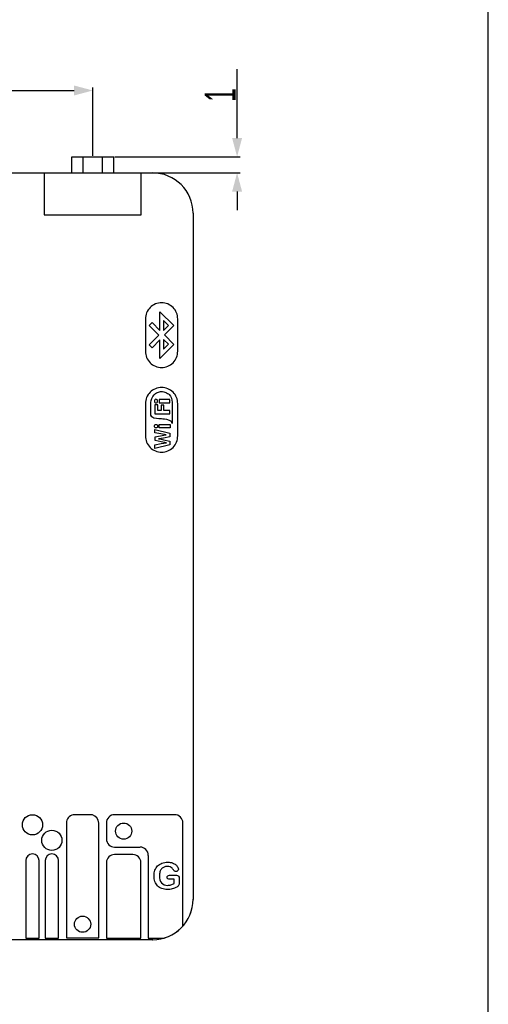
# Model space of a CAD drawing. Header units: millimetres. Extents: x 0 to 228, y 39 to 200.
# Tile 12 of 13: x 199 to 228, y 69 to 130. Entities that reach past the tile are written whole.
import ezdxf

# ---------------------------------------------------------------- set-up
doc = ezdxf.new("R2010")
doc.units = ezdxf.units.MM
doc.header["$LTSCALE"] = 12.565385
doc.header["$PDMODE"] = 3
doc.header["$PDSIZE"] = 5
doc.layers.get('0').update_dxf_attribs({"linetype": 'CONTINUOUS'})
doc.layers.get('Defpoints').update_dxf_attribs({"linetype": 'CONTINUOUS'})
doc.styles.get("Standard").update_dxf_attribs({"font": 'txt', "width": 0.6})
doc.dimstyles.new('DIMSTYLE_1', dxfattribs={"dimtxt": 1.923077, "dimasz": 1.153846, "dimexe": 0.18, "dimexo": 0.0625, "dimgap": 0.09, "dimtad": 1, "dimdec": 1, "dimdsep": 46, "dimtxsty": 'Standard', "dimblk": '_FILLED', "dimblk1": '_FILLED', "dimblk2": '_FILLED', "dimcen": 0.09, "dimadec": 0, "dimazin": 0, "dimtp": 0.2, "dimtm": 0.2, "dimtfac": 1, "dimtdec": 1, "dimtofl": 0, "dimtmove": 0, "dimatfit": 3, "dimldrblk": '_FILLED', "dimfxl": 0, "dimtolj": 1, "dimarcsym": 0})
doc.dimstyles.new('DIMSTYLE_6', dxfattribs={"dimtxt": 1.923077, "dimasz": 1.153846, "dimexe": 0.18, "dimexo": 0.0625, "dimgap": 0.09, "dimtad": 1, "dimdec": 1, "dimdsep": 46, "dimtxsty": 'Standard', "dimblk": '_FILLED', "dimblk1": '_FILLED', "dimblk2": '_FILLED', "dimcen": 0.09, "dimadec": 0, "dimazin": 0, "dimtp": 0.1, "dimtm": 0.1, "dimtfac": 1, "dimtdec": 1, "dimtofl": 0, "dimtmove": 0, "dimatfit": 3, "dimldrblk": '_FILLED', "dimfxl": 0, "dimtolj": 1, "dimarcsym": 0})

# ---------------------------------------------------------------- blocks, each defined once
blk = doc.blocks.new('_FILLED')
at = {"color": 0, "linetype": 'ByBlock'}
blk.add_solid([(0, 0), (-1, 0.267), (-1, -0.267)], dxfattribs=at)
blk = doc.blocks.new('*D42')
at = {"color": 0, "linetype": 'Continuous', "lineweight": -2, "transparency": 16777216}
for p, q in [((212.929, 122.596), (212.929, 126.845)), ((205.369, 121.443), (213.109, 121.443)), ((204.669, 120.443), (213.109, 120.443)), ((212.929, 119.289), (212.929, 118.135))]:
    blk.add_line(p, q, dxfattribs=at)
at = {"layer": 'Defpoints', "color": 0, "linetype": 'Continuous', "transparency": 16777216}
for p in [(205.307, 121.443), (212.929, 121.443), (204.607, 120.443)]:
    blk.add_point(p, dxfattribs=at)
at = {"color": 0, "linetype": 'Continuous', "lineweight": -2, "transparency": 16777216, "xscale": 1.1538461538, "yscale": 1.1538461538, "zscale": 1.1538461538}
for p, rotation in [((212.929, 121.443), 270), ((212.929, 120.443), 90)]:
    blk.add_blockref('_FILLED', p, dxfattribs=dict(at, rotation=rotation))
at = {"color": 0, "linetype": 'Continuous', "transparency": 16777216, "insert": (210.916, 124.832), "char_height": 1.9231, "width": 3.46154, "attachment_point": 1, "rotation": 90}
blk.add_mtext('\\A1;1', dxfattribs=at)
blk = doc.blocks.new('*D44')
at = {"color": 0, "linetype": 'Continuous', "lineweight": -2, "transparency": 16777216}
for p, q in [((164.607, 121.505), (164.607, 125.714)), ((165.761, 125.534), (202.853, 125.534)), ((204.007, 121.505), (204.007, 125.714))]:
    blk.add_line(p, q, dxfattribs=at)
at = {"layer": 'Defpoints', "color": 0, "linetype": 'Continuous', "transparency": 16777216}
for p in [(204.007, 125.534), (164.607, 121.443), (204.007, 121.443)]:
    blk.add_point(p, dxfattribs=at)
at = {"color": 0, "linetype": 'Continuous', "lineweight": -2, "transparency": 16777216, "xscale": 1.1538461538, "yscale": 1.1538461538, "zscale": 1.1538461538, "rotation": 180}
blk.add_blockref('_FILLED', (164.607, 125.534), dxfattribs=at)
at = {"color": 0, "linetype": 'Continuous', "lineweight": -2, "transparency": 16777216, "xscale": 1.1538461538, "yscale": 1.1538461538, "zscale": 1.1538461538}
blk.add_blockref('_FILLED', (204.007, 125.534), dxfattribs=at)
at = {"color": 0, "linetype": 'Continuous', "transparency": 16777216, "insert": (184.307, 127.547), "char_height": 1.9231, "width": 4.61538, "attachment_point": 2}
blk.add_mtext('\\A1;39.4', dxfattribs=at)

msp = doc.modelspace()

# ---------------------------------------------------------------- linework, layer by layer
at = {"color": 7, "linetype": 'Continuous'}
for p, q in [((228.4615, 38.5516), (228.4615, 200.0901)), ((202.7068, 120.4426), (202.7068, 121.4426)), ((202.7068, 121.4426), (205.3068, 121.4426)), ((203.4068, 120.4426), (203.4068, 121.4426)), ((204.6068, 120.4426), (204.6068, 121.4426)), ((205.3068, 120.4426), (205.3068, 121.4426)), ((188.8068, 120.4426), (207.6926, 120.4426)), ((201.0068, 120.4426), (201.0068, 117.8426)), ((207.0068, 117.8426), (207.0068, 120.4426)), ((201.0068, 117.8426), (207.0068, 117.8426)), ((210.2068, 117.9449), (210.2068, 75.552)), ((207.2589, 111.4171), (207.2589, 109.4171)), ((208.159, 110.7047), (208.159, 111.8621)), ((208.159, 111.8621), (209.0242, 111.0122)), ((209.2589, 109.4171), (209.2589, 111.4171)), ((207.4958, 111.0187), (207.6714, 111.1945)), ((208.0931, 110.4192), (207.4958, 111.0187)), ((207.6714, 111.1945), (208.159, 110.7047)), ((208.3852, 111.3108), (208.3852, 110.7069)), ((208.6838, 111.0056), (208.3852, 111.3108)), ((208.3852, 110.7069), (208.6838, 111.0056)), ((209.0242, 111.0122), (208.4379, 110.4258)), ((207.4914, 109.8197), (208.0931, 110.4192)), ((208.159, 110.1337), (207.6693, 109.6418)), ((208.159, 108.972), (208.159, 110.1337)), ((208.3852, 110.1535), (208.3852, 109.5496)), ((208.6838, 109.8483), (208.3852, 110.1535)), ((208.4379, 110.4258), (209.0264, 109.8395)), ((207.6693, 109.6418), (207.4914, 109.8197)), ((209.0264, 109.8395), (208.159, 108.972)), ((208.3852, 109.5496), (208.6838, 109.8483)), ((207.2589, 106.1846), (207.2589, 104.1845)), ((207.6016, 105.4756), (207.6016, 106.2588)), ((208.0211, 106.119), (207.8393, 106.119)), ((207.8393, 106.119), (207.8393, 105.5456)), ((208.0211, 105.7554), (208.0211, 106.119)), ((208.7764, 106.4407), (208.119, 106.4407)), ((208.119, 106.4407), (208.119, 106.2309)), ((208.119, 106.2309), (208.7764, 106.2309)), ((208.3987, 106.091), (208.2309, 106.091)), ((208.2309, 106.091), (208.2309, 105.7554)), ((208.3987, 105.7554), (208.3987, 106.091)), ((208.7764, 106.2309), (208.7764, 106.4407)), ((208.9163, 106.2729), (208.9163, 104.9582)), ((209.2589, 104.1845), (209.2589, 106.1846)), ((207.8393, 105.5456), (208.7764, 105.5456)), ((208.2309, 105.7554), (208.0211, 105.7554)), ((208.7764, 105.7554), (208.3987, 105.7554)), ((208.7764, 105.5456), (208.7764, 105.7554)), ((208.119, 104.8882), (208.7904, 104.8882)), ((208.119, 104.6784), (208.119, 104.8882)), ((208.7904, 104.6784), (208.119, 104.6784)), ((208.7904, 104.8882), (208.7904, 104.6784)), ((207.8393, 104.5945), (208.7764, 104.3568)), ((207.8393, 104.3848), (207.8393, 104.5945)), ((208.2169, 104.3148), (207.8393, 104.3848)), ((207.8533, 104.133), (208.3987, 104.2309)), ((207.8533, 103.9092), (207.8533, 104.133)), ((208.5386, 104.2589), (208.2169, 104.3148)), ((208.3708, 104.0491), (208.2309, 104.0211)), ((208.7764, 104.133), (208.3708, 104.0491)), ((208.3987, 104.2309), (208.5386, 104.2589)), ((208.7764, 104.3568), (208.7764, 104.133)), ((207.8393, 103.6435), (208.2309, 103.7134)), ((207.8393, 103.4057), (207.8393, 103.6435)), ((208.7764, 103.6295), (207.8393, 103.4057)), ((208.2309, 103.8253), (207.8533, 103.9092)), ((208.2309, 104.0211), (208.0771, 104.0071)), ((208.0771, 104.0071), (208.2309, 103.9792)), ((208.2309, 103.9792), (208.3708, 103.9512)), ((208.5666, 103.7694), (208.2309, 103.8253)), ((208.2309, 103.7134), (208.5666, 103.7694)), ((208.3708, 103.9512), (208.7764, 103.8673)), ((208.7764, 103.8673), (208.7764, 103.6295)), ((203.9832, 80.769), (202.7883, 80.769)), ((209.0654, 80.7843), (205.354, 80.7843)), ((202.3752, 80.2685), (202.3752, 73.1705)), ((204.3752, 73.1705), (204.3752, 80.2688)), ((204.8446, 80.2716), (204.8446, 79.2843)), ((209.5749, 73.8978), (209.5749, 80.2723)), ((205.354, 78.784), (206.9229, 78.784)), ((199.8627, 77.9459), (199.8627, 73.1634)), ((200.6874, 73.1634), (200.6874, 77.9459)), ((201.0627, 77.9459), (201.0627, 73.1634)), ((201.8874, 73.1634), (201.8874, 77.9459)), ((206.4745, 78.3206), (205.3564, 78.3206)), ((207.4379, 78.27), (207.4379, 73.1634)), ((204.847, 77.8207), (204.847, 73.1614)), ((206.984, 73.1614), (206.984, 77.8207)), ((208.7482, 77.0438), (209.1225, 77.0438)), ((209.0436, 76.7961), (208.7882, 76.7961)), ((209.0436, 76.5318), (209.0436, 76.7961)), ((209.3457, 76.8505), (209.3457, 76.5384)), ((207.7096, 73.0551), (160.9117, 73.0551)), ((199.8627, 73.1634), (200.6874, 73.1634)), ((201.0627, 73.1634), (201.8874, 73.1634)), ((202.3752, 73.1705), (204.3752, 73.1705)), ((204.847, 73.1614), (206.984, 73.1614)), ((207.4379, 73.1634), (208.4273, 73.1629))]:
    msp.add_line(p, q, dxfattribs=at)
for centre, radius in [((200.2749, 80.1584), 0.6251), ((201.4749, 79.1993), 0.6251), ((205.9154, 79.7686), 0.5), ((203.3753, 74.0147), 0.5)]:
    msp.add_circle(centre, radius, dxfattribs=at)
for centre, radius, start, end in [((207.6998, 117.9355), 2.5072, 0.215003, 90.16502), ((202.8801, 80.2725), 0.5049, 100.47986, 180.458888), ((203.8617, 80.2701), 0.5135, 359.855174, 76.315065), ((205.351, 80.2778), 0.5064, 89.659966, 180.701492), ((209.0687, 80.2781), 0.5062, 359.347124, 90.363823), ((205.3507, 79.2902), 0.5062, 180.67456, 270.36565), ((206.9318, 78.2762), 0.5061, 359.293984, 90.293443), ((200.2751, 77.9459), 0.4124, 0, 180), ((201.4751, 77.9459), 0.4124, 0, 180), ((205.3531, 77.8144), 0.5062, 89.628513, 179.28849), ((206.4778, 77.8144), 0.5062, 0.710384, 90.372407), ((208.5364, 77.4568), 1.055, 286.681375, 298.735126), ((207.6998, 75.5622), 2.5072, 270.176401, 359.81577), ((207.6998, 75.5622), 2.5072, 270.22405, 359.766756)]:
    msp.add_arc(centre, radius, start, end, dxfattribs=at)
for points, knots in [([(208.2589, 112.417), (208.0038, 112.417), (207.4722, 112.2037), (207.2589, 111.6722), (207.2589, 111.4171)], [0, 0, 0, 0, 0.4999994, 1, 1, 1, 1]), ([(209.2589, 111.4171), (209.2589, 111.6722), (209.0455, 112.2037), (208.514, 112.417), (208.2589, 112.417)], [0, 0, 0, 0, 0.4999912, 1, 1, 1, 1]), ([(207.2589, 109.4171), (207.2589, 109.1619), (207.4722, 108.6304), (208.0038, 108.417), (208.2589, 108.417)], [0, 0, 0, 0, 0.5000093, 1, 1, 1, 1]), ([(208.2589, 107.1846), (208.0038, 107.1846), (207.4722, 106.9712), (207.2589, 106.4397), (207.2589, 106.1846)], [0, 0, 0, 0, 0.4999963, 1, 1, 1, 1]), ([(209.2589, 106.1846), (209.2589, 106.4397), (209.0456, 106.9712), (208.514, 107.1846), (208.2589, 107.1846)], [0, 0, 0, 0, 0.4999944, 1, 1, 1, 1]), ([(207.6016, 106.2588), (207.6016, 106.4271), (207.7121, 106.6917), (207.9986, 106.8854), (208.2579, 106.9506), (208.519, 106.8945), (208.8067, 106.7046), (208.9163, 106.4406), (208.9163, 106.2729)], [0, 0, 0, 0, 0.2476595, 0.37238, 0.501389, 0.6295589, 0.7531365, 1, 1, 1, 1]), ([(207.8114, 106.3427), (207.8114, 106.3133), (207.8256, 106.2522), (207.9095, 106.2209), (207.9614, 106.2411), (207.9792, 106.2588)], [0, 0, 0, 0, 0.3699248, 0.6849624, 1, 1, 1, 1]), ([(207.9792, 106.2588), (207.9924, 106.2852), (208.0134, 106.3303), (208.0028, 106.391), (207.9749, 106.4401), (207.909, 106.4646), (207.8571, 106.4444), (207.8393, 106.4267)], [0, 0, 0, 0, 0.2686951, 0.4303179, 0.5424453, 0.7712226, 1, 1, 1, 1]), ([(208.2589, 105.2379), (208.2051, 105.245), (207.9877, 105.2395), (207.6016, 105.2938), (207.6016, 105.4756)], [0, 0, 0, 0, 0.2297996, 1, 1, 1, 1]), ([(207.8114, 104.7903), (207.8114, 104.8198), (207.8256, 104.881), (207.9093, 104.9119), (207.9747, 104.8877), (208.0031, 104.8385), (208.0088, 104.7957), (208.006, 104.7653), (208.0031, 104.7533)], [0, 0, 0, 0, 0.2416018, 0.4471648, 0.6527278, 0.7534775, 0.8987001, 1, 1, 1, 1]), ([(208.0031, 104.7533), (208.0019, 104.748), (207.9967, 104.7311), (207.9747, 104.693), (207.909, 104.6685), (207.8571, 104.6887), (207.8393, 104.7064)], [0, 0, 0, 0, 0.0788071, 0.2600209, 0.6300105, 1, 1, 1, 1]), ([(208.9163, 104.9582), (208.9163, 105.1406), (208.5393, 105.2166), (208.3175, 105.23), (208.2589, 105.2379)], [0, 0, 0, 0, 0.7552469, 1, 1, 1, 1]), ([(207.2589, 104.1845), (207.2589, 103.9294), (207.4722, 103.3979), (208.0038, 103.1846), (208.2589, 103.1846)], [0, 0, 0, 0, 0.5000004, 1, 1, 1, 1]), ([(208.2589, 103.1846), (208.514, 103.1846), (209.0455, 103.3979), (209.2589, 103.9294), (209.2589, 104.1845)], [0, 0, 0, 0, 0.500009, 1, 1, 1, 1])]:
    msp.add_open_spline(points, degree=3, knots=knots, dxfattribs=at)
for points in [[(208.2589, 108.417), (208.514, 108.417), (209.0456, 108.6304), (209.2589, 109.1619), (209.2589, 109.4171)], [(207.8393, 106.4267), (207.8261, 106.4003), (207.8114, 106.3722), (207.8114, 106.3427)], [(207.8393, 104.7064), (207.8261, 104.7328), (207.8114, 104.7608), (207.8114, 104.7903)], [(207.7919, 77.0027), (207.7919, 77.1293), (207.8108, 77.2448), (207.8487, 77.3503)], [(207.8487, 77.3503), (207.8863, 77.4547), (207.9419, 77.5447), (208.0152, 77.618)], [(208.0152, 77.618), (208.0885, 77.6913), (208.1773, 77.7468), (208.2828, 77.7859)], [(208.2573, 77.4359), (208.2151, 77.3859), (208.1818, 77.3248), (208.1597, 77.2525)], [(208.4117, 77.5503), (208.3517, 77.5236), (208.2995, 77.4858), (208.2573, 77.4359)], [(208.2828, 77.7859), (208.3872, 77.8246), (208.5072, 77.8446), (208.6405, 77.8446)], [(208.616, 77.5902), (208.5394, 77.5902), (208.4716, 77.5769), (208.4117, 77.5503)], [(208.7982, 77.5569), (208.7504, 77.5791), (208.6893, 77.5902), (208.616, 77.5902)], [(208.6405, 77.8446), (208.7493, 77.8446), (208.847, 77.829), (208.9315, 77.8002)], [(208.912, 77.4742), (208.8837, 77.5069), (208.8459, 77.5347), (208.7982, 77.5569)], [(209.0166, 77.3309), (208.9748, 77.3936), (208.9403, 77.4414), (208.912, 77.4742)], [(208.9315, 77.8002), (209.0159, 77.7713), (209.0836, 77.7346), (209.1367, 77.6899)], [(209.0703, 77.2837), (209.0481, 77.2948), (209.0303, 77.3103), (209.0166, 77.3309)], [(209.1391, 77.267), (209.1147, 77.267), (209.0925, 77.2726), (209.0703, 77.2837)], [(209.1367, 77.6899), (209.1891, 77.6458), (209.2291, 77.598), (209.2555, 77.549)], [(209.2491, 77.3103), (209.218, 77.2815), (209.1814, 77.267), (209.1391, 77.267)], [(209.2958, 77.417), (209.2958, 77.3748), (209.2802, 77.3392), (209.2491, 77.3103)], [(209.2555, 77.549), (209.2824, 77.4992), (209.2958, 77.4547), (209.2958, 77.417)], [(207.8497, 76.6528), (207.8108, 76.7572), (207.7919, 76.8739), (207.7919, 77.0027)], [(208.1597, 77.2525), (208.1373, 77.1793), (208.1262, 77.0993), (208.1262, 77.0116)], [(208.1262, 77.0116), (208.1262, 76.8205), (208.1695, 76.6728), (208.257, 76.5704)], [(208.6016, 76.9183), (208.6016, 76.9538), (208.6138, 76.9838), (208.6407, 77.0079)], [(208.648, 76.8235), (208.6171, 76.8416), (208.6016, 76.8739), (208.6016, 76.9183)], [(208.6407, 77.0079), (208.6671, 77.0316), (208.7027, 77.0438), (208.7482, 77.0438)], [(208.7882, 76.7961), (208.726, 76.7961), (208.6793, 76.805), (208.648, 76.8235)], [(209.1225, 77.0438), (209.168, 77.0438), (209.2069, 77.0393), (209.2389, 77.0309)], [(209.2389, 77.0309), (209.2702, 77.0227), (209.2958, 77.0049), (209.3155, 76.977)], [(209.3155, 76.977), (209.3357, 76.9483), (209.3457, 76.9061), (209.3457, 76.8505)], [(208.0171, 76.386), (207.9441, 76.4596), (207.8885, 76.5484), (207.8497, 76.6528)], [(208.2805, 76.2184), (208.1773, 76.2563), (208.0896, 76.313), (208.0171, 76.386)], [(208.257, 76.5704), (208.345, 76.4674), (208.4672, 76.4163), (208.6249, 76.4163)], [(208.6227, 76.1608), (208.4972, 76.1608), (208.3828, 76.1808), (208.2805, 76.2184)], [(208.9203, 76.1975), (208.8293, 76.173), (208.7293, 76.1608), (208.6227, 76.1608)], [(208.6249, 76.4163), (208.7004, 76.4163), (208.7726, 76.4263), (208.8393, 76.4463)], [(209.2047, 76.314), (209.1058, 76.2608), (209.0114, 76.2219), (208.9203, 76.1975)], [(209.288, 76.3718), (209.2658, 76.3518), (209.238, 76.3319), (209.2047, 76.314)], [(209.333, 76.4386), (209.3246, 76.414), (209.3102, 76.3918), (209.288, 76.3718)], [(209.3457, 76.5384), (209.3457, 76.4962), (209.3413, 76.4629), (209.333, 76.4386)]]:
    msp.add_open_spline(points, degree=3, dxfattribs=at)

# ---------------------------------------------------------------- dimensions: what is measured, and where the dimension line sits
at = {"color": 2, "linetype": 'Continuous'}
dim = msp.add_linear_dim(base=(212.9293, 121.4426), p1=(204.6068, 120.4426), p2=(205.3068, 121.4426), angle=90, dimstyle='DIMSTYLE_6', dxfattribs=at)
dim.commit()
dim.dimension.update_dxf_attribs({"geometry": '*D42', "text_midpoint": (212.9293, 126.5623), "dimtype": 160})
dim = msp.add_linear_dim(base=(204.0068, 125.5337), p1=(164.6068, 121.4426), p2=(204.0068, 121.4426), dimstyle='DIMSTYLE_1', dxfattribs=at)
dim.commit()
dim.dimension.update_dxf_attribs({"geometry": '*D44', "text_midpoint": (184.3068, 125.5337), "dimtype": 160})

doc.saveas('drawing.dxf')
